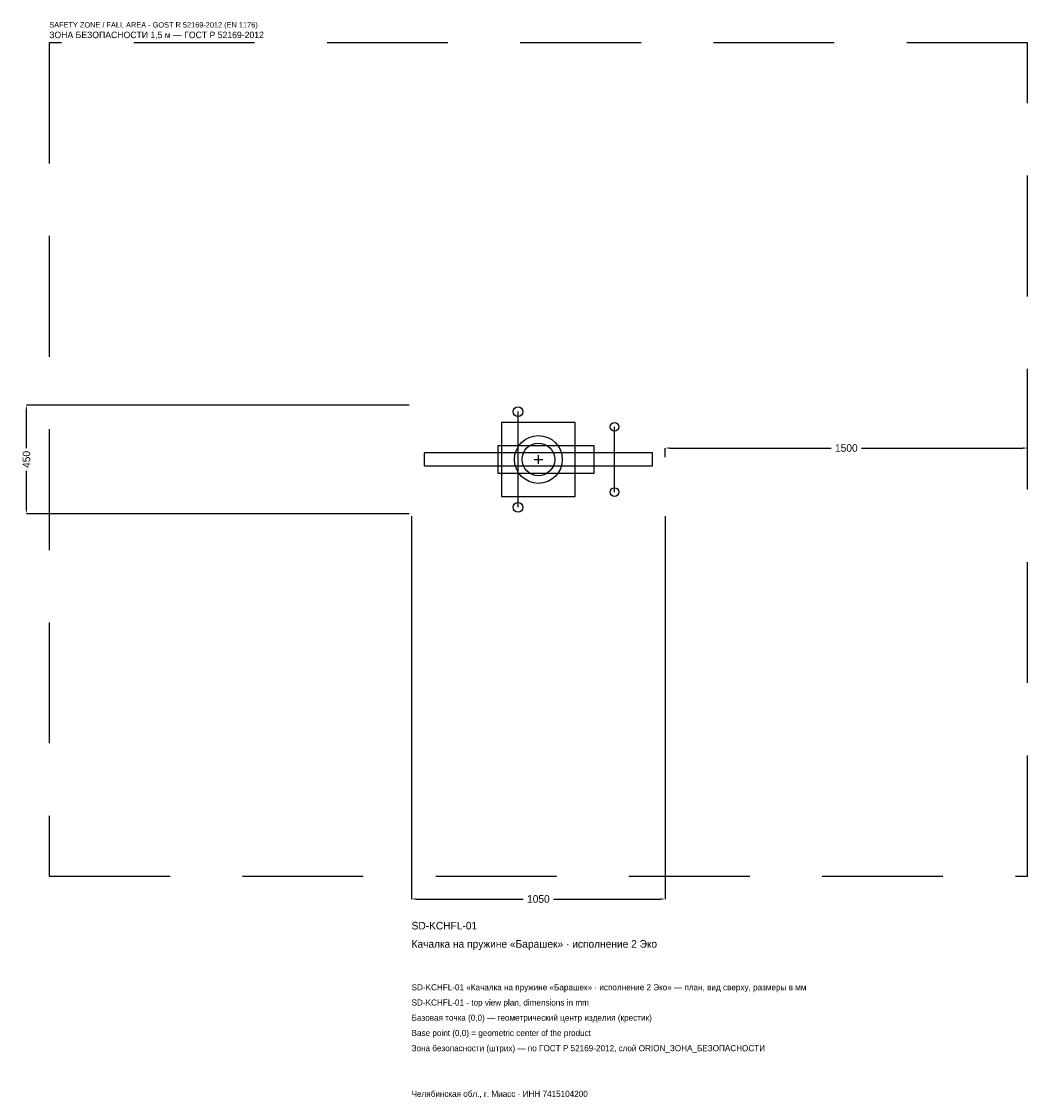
# Model space of a CAD drawing. Header units: metres. Extents: x -2140 to 2025, y -2645 to 1813.
import ezdxf

# ---------------------------------------------------------------- set-up
doc = ezdxf.new("R2010")
doc.units = ezdxf.units.M
doc.linetypes.add('DASHED', pattern=[800, 500, -300])
for name, color, linetype in [('ORION_ДАННЫЕ', 3, 'Continuous'), ('ORION_ЗОНА_БЕЗОПАСНОСТИ', 1, 'Continuous'), ('ORION_КОНТУР', 7, 'Continuous'), ('ORION_РАЗМЕРЫ', 8, 'Continuous')]:
    doc.layers.add(name, color=color, linetype=linetype)
doc.dimstyles.new('ORION', dxfattribs={"dimtxt": 31.5, "dimasz": 18.9, "dimexe": 1.25, "dimexo": 9.45, "dimtad": 1, "dimdec": 0, "dimcen": 2.5, "dimazin": 3, "dimtfac": 1, "dimtmove": 0, "dimatfit": 3, "dimarcsym": 0})

# ---------------------------------------------------------------- blocks, each defined once
blk = doc.blocks.new('_CLOSEDFILLED')
at = {"color": 0, "linetype": 'BYBLOCK'}
blk.add_solid([(-1, 0.16), (0, 0), (-1, -0.16)], dxfattribs=at)
blk = doc.blocks.new('*D1')
for p, q in [((-525, -234.45), (-525, -1819.5)), ((525, -234.45), (525, -1819.5)), ((-506.1, -1819.5), (-63, -1819.5)), ((63, -1819.5), (506.1, -1819.5))]:
    blk.add_line(p, q)
at = {"layer": 'Defpoints'}
for p in [(-525, -225), (525, -225), (-525, -1819.5)]:
    blk.add_point(p, dxfattribs=at)
at = {"layer": 'ORION_РАЗМЕРЫ', "xscale": 18.9, "yscale": 18.9, "rotation": 180}
blk.add_blockref('_CLOSEDFILLED', (-525, -1819.5), dxfattribs=at)
at = {"layer": 'ORION_РАЗМЕРЫ', "xscale": 18.9, "yscale": 18.9}
blk.add_blockref('_CLOSEDFILLED', (525, -1819.5), dxfattribs=at)
at = {"layer": 'ORION_РАЗМЕРЫ', "insert": (0, -1819.5), "char_height": 31.5, "attachment_point": 5}
blk.add_mtext('1050', dxfattribs=at)
blk = doc.blocks.new('*D2')
for p, q in [((-534.45, 225), (-2119.5, 225)), ((-2119.5, 47.25), (-2119.5, 206.1)), ((-2119.5, -206.1), (-2119.5, -47.25)), ((-534.45, -225), (-2119.5, -225))]:
    blk.add_line(p, q)
at = {"layer": 'Defpoints'}
for p in [(-525, 225), (-2119.5, -225), (-525, -225)]:
    blk.add_point(p, dxfattribs=at)
at = {"layer": 'ORION_РАЗМЕРЫ', "xscale": 18.9, "yscale": 18.9}
for p, rotation in [((-2119.5, 225), 90), ((-2119.5, -225), 270)]:
    blk.add_blockref('_CLOSEDFILLED', p, dxfattribs=dict(at, rotation=rotation))
at = {"layer": 'ORION_РАЗМЕРЫ', "insert": (-2119.5, 0), "char_height": 31.5, "attachment_point": 5, "rotation": 90}
blk.add_mtext('450', dxfattribs=at)
blk = doc.blocks.new('*D3')
for p, q in [((525, 9.45), (525, 47.25)), ((543.9, 47.25), (1212, 47.25)), ((1338, 47.25), (2006.1, 47.25)), ((2025, 9.45), (2025, 47.25))]:
    blk.add_line(p, q)
at = {"layer": 'Defpoints'}
for p in [(525, 47.25), (525, 0), (2025, 0)]:
    blk.add_point(p, dxfattribs=at)
at = {"layer": 'ORION_РАЗМЕРЫ', "xscale": 18.9, "yscale": 18.9, "rotation": 180}
blk.add_blockref('_CLOSEDFILLED', (525, 47.25), dxfattribs=at)
at = {"layer": 'ORION_РАЗМЕРЫ', "xscale": 18.9, "yscale": 18.9}
blk.add_blockref('_CLOSEDFILLED', (2025, 47.25), dxfattribs=at)
at = {"layer": 'ORION_РАЗМЕРЫ', "insert": (1275, 47.25), "char_height": 31.5, "attachment_point": 5}
blk.add_mtext('1500', dxfattribs=at)
blk = doc.blocks.new('ОРИОН SD-KCHFL-01 Качалка на пружине Барашек · исполнение 2 Эко')
at = {"layer": 'ORION_ЗОНА_БЕЗОПАСНОСТИ', "linetype": 'DASHED'}
blk.add_lwpolyline([(-2025, -1725), (2025, -1725), (2025, 1725), (-2025, 1725)], close=True, dxfattribs=at)
at = {"layer": 'ORION_КОНТУР'}
for p, q in [((-84, -198), (-84, 198)), ((315, -135), (315, 135))]:
    blk.add_line(p, q, dxfattribs=at)
for points in [[(-152.25, -153), (152.25, -153), (152.25, 153), (-152.25, 153)], [(-168, -56.25), (231, -56.25), (231, 56.25), (-168, 56.25)], [(-472.5, -27), (472.5, -27), (472.5, 27), (-472.5, 27)]]:
    blk.add_lwpolyline(points, close=True, dxfattribs=at)
for centre, radius in [((-84, 198), 20.25), ((315, 135), 18), ((0, 0), 99), ((0, 0), 67.5), ((315, -135), 18), ((-84, -198), 20.25)]:
    blk.add_circle(centre, radius, dxfattribs=at)
at = {"layer": 'ORION_РАЗМЕРЫ'}
for p, q in [((-18, 0), (18, 0)), ((0, -18), (0, 18))]:
    blk.add_line(p, q, dxfattribs=at)
at = {"layer": 'ORION_ДАННЫЕ'}
for tag, p in [('АРТИКУЛ', (-525, -1945.5)), ('НАИМЕНОВАНИЕ', (-525, -2021.1))]:
    blk.add_attdef(tag, p, '', height=31.5, dxfattribs=at)
at = {"layer": 'ORION_ДАННЫЕ', "flags": 1}
for tag, p in [('ПРОИЗВОДИТЕЛЬ', (-525, -2096.7)), ('ТЕЛЕФОН', (-525, -2172.3)), ('САЙТ', (-525, -2323.5)), ('АДРЕС', (-525, -2399.1)), ('РЕКВИЗИТЫ', (-525, -2474.7)), ('ГАБАРИТЫ', (-525, -2550.3)), ('ЗОНА_БЕЗОПАСНОСТИ', (-525, -2625.9))]:
    blk.add_attdef(tag, p, '', height=31.5, dxfattribs=at)
at = {"layer": 'ORION_ЗОНА_БЕЗОПАСНОСТИ', "color": 1}
for s, height, p in [('SAFETY ZONE / FALL AREA - GOST R 52169-2012 (EN 1176)', 22.05, (-2025, 1788)), ('ЗОНА БЕЗОПАСНОСТИ 1,5 м — ГОСТ Р 52169-2012', 26.775, (-2025, 1743.9))]:
    blk.add_text(s, height=height, dxfattribs=at).set_placement(p)
at = {"layer": 'ORION_РАЗМЕРЫ'}
dim = blk.add_linear_dim(base=(-2119.5, -225), p1=(-525, -225), p2=(-525, 225), angle=90, dimstyle='ORION', dxfattribs=at)
dim.commit()
dim.dimension.update_dxf_attribs({"geometry": '*D2', "text_midpoint": (-2119.5, 0)})
for base, p1, p2, picture, middle in [((525, 47.25), (525, 0), (2025, 0), '*D3', (1275, 47.25)), ((-525, -1819.5), (-525, -225), (525, -225), '*D1', (0, -1819.5))]:
    dim = blk.add_linear_dim(base=base, p1=p1, p2=p2, dimstyle='ORION', dxfattribs=at)
    dim.commit()
    dim.dimension.update_dxf_attribs({"geometry": picture, "text_midpoint": middle})

msp = doc.modelspace()

# ---------------------------------------------------------------- block references
msp.add_blockref('ОРИОН SD-KCHFL-01 Качалка на пружине Барашек · исполнение 2 Эко', (0, 0)).add_auto_attribs({'АРТИКУЛ': 'SD-KCHFL-01', 'НАИМЕНОВАНИЕ': 'Качалка на пружине «Барашек» · исполнение 2 Эко'})

# ---------------------------------------------------------------- texts
at = {"layer": 'ORION_ДАННЫЕ', "color": 3}
for s, p in [('SD-KCHFL-01 «Качалка на пружине «Барашек» · исполнение 2 Эко» — план, вид сверху, размеры в мм', (-525, -2197.5)), ('SD-KCHFL-01 - top view plan, dimensions in mm', (-525, -2260.5)), ('Челябинская обл., г. Миасс · ИНН 7415104200', (-525, -2638.5))]:
    msp.add_text(s, height=25.2, dxfattribs=at).set_placement(p)
at = {"layer": 'ORION_ДАННЫЕ', "color": 7}
for s, p in [('Базовая точка (0,0) — геометрический центр изделия (крестик)', (-525, -2323.5)), ('Base point (0,0) = geometric center of the product', (-525, -2386.5))]:
    msp.add_text(s, height=25.2, dxfattribs=at).set_placement(p)
at = {"layer": 'ORION_ДАННЫЕ', "color": 1}
msp.add_text('Зона безопасности (штрих) — по ГОСТ Р 52169-2012, слой ORION_ЗОНА_БЕЗОПАСНОСТИ', height=25.2, dxfattribs=at).set_placement((-525, -2449.5))

doc.saveas('drawing.dxf')
